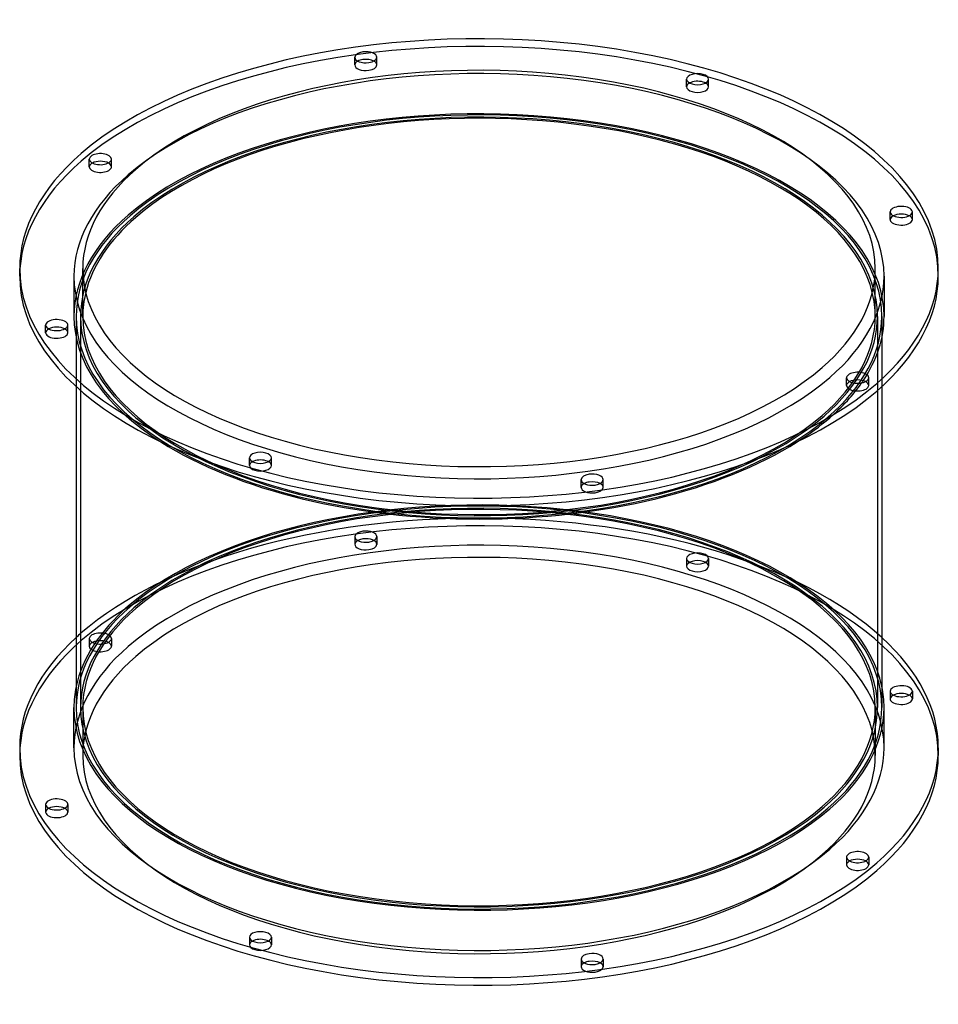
# Model space of a CAD drawing. Header units: millimetres. Extents: x -208 to 208, y -112 to 332.
import ezdxf

# ---------------------------------------------------------------- set-up
doc = ezdxf.new("R2010")
doc.units = ezdxf.units.MM
doc.layers.add('HIDDEN', color=7, linetype='Continuous')
doc.layers.add('THICK', color=7, linetype='Continuous')

msp = doc.modelspace()

# ---------------------------------------------------------------- linework, layer by layer
at = {"layer": 'HIDDEN'}
for p, q in [((-56.12, 311.89), (-56.12, 315.36)), ((-46.12, 311.89), (-46.12, 315.36)), ((93.75, 302.03), (93.75, 305.49)), ((103.75, 302.03), (103.75, 305.49)), ((-176.04, 265.88), (-176.04, 269.35)), ((-166.04, 265.88), (-166.04, 269.35)), ((185.77, 242.06), (185.77, 245.53)), ((195.77, 242.06), (195.77, 245.53)), ((-179, 198.32), (-179, 219.97)), ((179, 198.32), (179, 219.97)), ((-183, 216.51), (-183, 198.32)), ((183, 216.51), (183, 198.32)), ((-182, 198.32), (-182, 166.68)), ((-180, 198.32), (-180, 21.65)), ((180, 198.32), (180, 21.65)), ((182, 198.32), (182, 166.68)), ((-195.77, 190.95), (-195.77, 194.41)), ((-185.77, 190.95), (-185.77, 194.41)), ((166.04, 167.13), (166.04, 170.6)), ((176.04, 167.13), (176.04, 170.6)), ((-103.75, 130.99), (-103.75, 134.45)), ((-93.75, 130.99), (-93.75, 134.45)), ((46.12, 121.12), (46.12, 124.59)), ((56.12, 121.12), (56.12, 124.59)), ((-56.12, 98.85), (-56.12, 95.39)), ((-46.12, 98.85), (-46.12, 95.38)), ((93.75, 88.98), (93.75, 85.52)), ((103.75, 88.98), (103.75, 85.52)), ((-176.04, 52.84), (-176.04, 49.37)), ((-166.04, 52.84), (-166.04, 49.37)), ((185.77, 29.02), (185.77, 25.56)), ((195.77, 29.02), (195.77, 25.56)), ((-179, 21.65), (-179, 0)), ((179, 21.65), (179, 0)), ((-195.77, -22.09), (-195.77, -25.56)), ((-185.77, -22.09), (-185.77, -25.56)), ((166.04, -45.91), (166.04, -49.37)), ((176.04, -45.91), (176.04, -49.38)), ((-103.75, -82.06), (-103.75, -85.52)), ((-93.75, -82.06), (-93.75, -85.52)), ((46.12, -91.92), (46.12, -95.39)), ((56.12, -91.92), (56.12, -95.39))]:
    msp.add_line(p, q, dxfattribs=at)
for centre, major_axis, start_param, end_param in [((0, 216.51), (207.5, 0), -0.000001, 2.617994), ((0, 216.51), (-183, 0), 3.141591, 5.759587), ((-51.12, 311.89), (5, 0), 2.376202, 3.141499), ((-51.12, 311.89), (5, 0), 3.141499, 4.974188), ((-51.12, 311.89), (5, 0), -1.308997, -0.000094), ((-51.12, 311.89), (5, 0), -0.000094, 0.765391), ((98.75, 302.03), (5, 0), 2.376202, 3.141624), ((98.75, 302.03), (5, 0), 0.000031, 0.765391), ((98.75, 302.03), (5, 0), -3.141561, -2.094395), ((98.75, 302.03), (5, 0), -2.094395, 0.000031), ((0, 198.32), (-183, 0), 3.141591, 5.759587), ((0, 198.32), (-182, 0), 3.141591, 5.759587), ((0, 198.32), (180, 0), -0.000001, 2.617994), ((0, 216.51), (207.5, 0), 2.617994, 3.141591), ((-171.04, 265.88), (5, 0), 2.617994, 3.141499), ((-171.04, 265.88), (5, 0), 2.376202, 2.617994), ((-171.04, 265.88), (5, 0), -0.000094, 0.765391), ((-171.04, 265.88), (5, 0), 3.141499, 5.759587), ((-171.04, 265.88), (5, 0), -0.523599, -0.000094), ((0, 216.51), (-183, 0), -0.523599, -0.000001), ((0, 198.32), (-183, 0), -0.523599, -0.000001), ((0, 198.32), (-182, 0), -0.523599, -0.000001), ((0, 198.32), (180, 0), 2.617994, 3.141591), ((190.77, 242.06), (5, 0), 2.376202, 3.14162), ((190.77, 242.06), (5, 0), -3.141566, -2.879793), ((190.77, 242.06), (5, 0), -2.879793, 0.000027), ((190.77, 242.06), (5, 0), 0.261799, 0.765391), ((190.77, 242.06), (5, 0), 0.000027, 0.261799), ((0, 216.51), (-183, 0), -0.000001, 2.617994), ((0, 216.51), (-183, 0), 2.617994, 3.141591), ((0, 198.32), (179, 0), 3.020343, 3.141591), ((0, 198.32), (179, 0), -0.000001, 0.12125), ((0, 198.32), (-183, 0), -0.000001, 0.667831), ((0, 198.32), (-182, 0), -0.000001, 2.617994), ((0, 198.32), (180, 0), 3.141591, 5.759587), ((0, 198.32), (179, 0), 3.141591, 5.759587), ((0, 198.32), (179, 0), -0.523599, -0.000001), ((0, 198.32), (180, 0), -0.523599, -0.000001), ((0, 198.32), (-182, 0), 2.617994, 3.141591), ((0, 198.32), (-183, 0), 2.818794, 3.141591), ((-190.77, 190.95), (5, 0), 2.376202, 3.14162), ((-190.77, 190.95), (5, 0), 0.261799, 0.765391), ((-190.77, 190.95), (5, 0), 0.000027, 0.261799), ((-190.77, 190.95), (5, 0), -3.141566, -2.879793), ((-190.77, 190.95), (5, 0), -2.879793, 0.000027), ((0, 198.32), (-183, 0), 2.617994, 2.806902), ((171.04, 167.13), (5, 0), 2.617994, 3.141499), ((171.04, 167.13), (5, 0), 3.141499, 5.759587), ((171.04, 167.13), (5, 0), 2.376202, 2.617994), ((171.04, 167.13), (5, 0), -0.000094, 0.765391), ((171.04, 167.13), (5, 0), -0.523599, -0.000094), ((0, 198.32), (-183, 0), 2.473762, 2.617994), ((-98.75, 130.99), (5, 0), 2.376202, 3.141624), ((-98.75, 130.99), (5, 0), -3.141561, -2.094395), ((-98.75, 130.99), (5, 0), -2.094395, 0.000031), ((-98.75, 130.99), (5, 0), 0.000031, 0.765391), ((0, 21.65), (182, 0), -0.000001, 2.617994), ((51.12, 121.12), (5, 0), 2.376202, 3.141499), ((51.12, 121.12), (5, 0), 3.141499, 4.974188), ((51.12, 121.12), (5, 0), -1.308997, -0.000094), ((51.12, 121.12), (5, 0), -0.000094, 0.765391), ((0, 21.65), (183, 0), 0.104589, 2.617994), ((0, 21.65), (-180, 0), 3.141591, 5.759587), ((0, 21.65), (-179, 0), 3.141591, 5.759587), ((0, 0), (-207.5, 0), 3.141591, 5.759587), ((0, 3.46), (-207.5, 0), -2.640605, -0.523599), ((0, 3.46), (183, 0), -0.000001, 2.617994), ((-51.12, 98.85), (-5, 0), -1.308997, -0.000094), ((-51.12, 98.85), (-5, 0), -0.000094, 1.832596), ((-51.12, 98.85), (-5, 0), 3.141499, 4.974188), ((-51.12, 95.39), (5, 0), -0.000094, 1.832596), ((-51.12, 98.85), (-5, 0), 1.832596, 3.141499), ((0, 0), (179, 0), -0.000001, 2.617994), ((-51.12, 95.39), (5, 0), 1.832596, 3.141499), ((-51.12, 95.39), (5, 0), 3.141499, 4.974188), ((-51.12, 95.39), (5, 0), -1.308997, -0.000094), ((98.75, 88.98), (-5, 0), -2.094395, 0.000031), ((98.75, 88.98), (-5, 0), 0.000031, 1.047198), ((98.75, 88.98), (-5, 0), 1.047198, 3.141624), ((98.75, 88.98), (-5, 0), -3.141561, -2.094395), ((98.75, 85.52), (5, 0), 1.047198, 3.141624), ((98.75, 85.52), (5, 0), -3.141561, -2.094395), ((98.75, 85.52), (5, 0), -2.094395, 0.000031), ((98.75, 85.52), (5, 0), 0.000031, 1.047198), ((0, 21.65), (183, 0), 2.617994, 3.037003), ((0, 21.65), (182, 0), 2.617994, 3.141591), ((0, 21.65), (-180, 0), -0.523599, -0.000001), ((0, 21.65), (-179, 0), -0.523599, -0.000001), ((0, 3.46), (-207.5, 0), -0.523599, -0.500988), ((-171.04, 52.84), (-5, 0), -0.523599, -0.000094), ((-171.04, 52.84), (-5, 0), 3.141499, 5.759587), ((0, 0), (-207.5, 0), -0.523599, -0.000001), ((0, 3.46), (183, 0), 2.617994, 3.141591), ((-171.04, 52.84), (-5, 0), -0.000094, 2.617994), ((-171.04, 49.37), (5, 0), 2.617994, 3.141499), ((-171.04, 49.37), (5, 0), 3.141499, 5.759587), ((-171.04, 49.37), (5, 0), -0.000094, 2.617994), ((-171.04, 52.84), (-5, 0), 2.617994, 3.141499), ((-171.04, 49.37), (5, 0), -0.523599, -0.000094), ((0, 0), (179, 0), 2.617994, 3.141591), ((190.77, 25.56), (5, 0), 2.376202, 3.14162), ((190.77, 25.56), (5, 0), 0.261799, 0.765391), ((190.77, 25.56), (5, 0), -3.141566, -2.879793), ((190.77, 25.56), (5, 0), -2.879793, 0.000027), ((190.77, 25.56), (5, 0), 0.000027, 0.261799), ((0, 21.65), (-180, 0), -0.000001, 2.617994), ((0, 21.65), (-179, 0), -0.000001, 2.617994), ((0, 21.65), (-179, 0), 2.617994, 3.141591), ((0, 21.65), (-180, 0), 2.617994, 3.141591), ((0, 0), (179, 0), 3.141591, 5.759587), ((0, 0), (179, 0), -0.523599, -0.000001), ((-190.77, -25.56), (5, 0), 2.376202, 3.14162), ((-190.77, -25.56), (5, 0), -3.141566, -2.879793), ((-190.77, -25.56), (5, 0), -2.879793, 0.000027), ((-190.77, -25.56), (5, 0), 0.261799, 0.765391), ((-190.77, -25.56), (5, 0), 0.000027, 0.261799), ((171.04, -49.37), (5, 0), 2.617994, 3.141499), ((171.04, -49.37), (5, 0), 2.376202, 2.617994), ((171.04, -49.37), (5, 0), -0.000094, 0.765391), ((171.04, -49.37), (5, 0), 3.141499, 5.759587), ((171.04, -49.37), (5, 0), -0.523599, -0.000094), ((-98.75, -85.52), (5, 0), 2.376202, 3.141624), ((-98.75, -85.52), (5, 0), 0.000031, 0.765391), ((-98.75, -85.52), (5, 0), -3.141561, -2.094395), ((-98.75, -85.52), (5, 0), -2.094395, 0.000031), ((51.12, -95.39), (5, 0), 2.376202, 3.141499), ((51.12, -95.39), (5, 0), 3.141499, 4.974188), ((51.12, -95.39), (5, 0), -1.308997, -0.000094), ((51.12, -95.39), (5, 0), -0.000094, 0.765391)]:
    msp.add_ellipse(centre, major_axis=major_axis, ratio=0.5, start_param=start_param, end_param=end_param, dxfattribs=at)
at = {"layer": 'THICK'}
for p, q in [((-207.5, 216.51), (-207.5, 219.97)), ((207.5, 216.51), (207.5, 219.97)), ((-182, 166.68), (-182, 21.65)), ((182, 166.68), (182, 21.65)), ((-183, 3.46), (-183, 21.65)), ((183, 3.46), (183, 21.65)), ((-207.5, 3.46), (-207.5, 0)), ((207.5, 3.46), (207.5, 0))]:
    msp.add_line(p, q, dxfattribs=at)
for centre, major_axis, start_param, end_param in [((0, 219.97), (207.5, 0), -0.000001, 2.617994), ((0, 219.97), (-179, 0), 3.141591, 5.759587), ((-51.12, 315.36), (-5, 0), -1.308997, -0.000094), ((-51.12, 315.36), (-5, 0), 3.141499, 4.974188), ((-51.12, 315.36), (-5, 0), -0.000094, 1.832596), ((-51.12, 311.89), (5, 0), 1.832596, 2.376202), ((-51.12, 311.89), (5, 0), 0.765391, 1.832596), ((-51.12, 315.36), (-5, 0), 1.832596, 3.141499), ((98.75, 305.49), (-5, 0), -2.094395, 0.000031), ((98.75, 305.49), (-5, 0), -3.141561, -2.094395), ((98.75, 305.49), (-5, 0), 0.000031, 1.047198), ((98.75, 302.03), (5, 0), 1.047198, 2.376202), ((98.75, 305.49), (-5, 0), 1.047198, 3.141624), ((98.75, 302.03), (5, 0), 0.765391, 1.047198), ((0, 198.32), (179, 0), 0.12125, 2.617994), ((0, 219.97), (207.5, 0), 2.617994, 3.141591), ((-171.04, 269.35), (-5, 0), 3.141499, 5.759587), ((-171.04, 269.35), (-5, 0), -0.523599, -0.000094), ((-171.04, 269.35), (-5, 0), -0.000094, 2.617994), ((-171.04, 265.88), (5, 0), 0.765391, 2.376202), ((-171.04, 269.35), (-5, 0), 2.617994, 3.141499), ((0, 219.97), (-179, 0), -0.523599, -0.000001), ((190.77, 245.53), (-5, 0), -2.879793, 0.000027), ((190.77, 245.53), (-5, 0), 0.000027, 0.261799), ((190.77, 245.53), (-5, 0), 0.261799, 3.14162), ((190.77, 245.53), (-5, 0), -3.141566, -2.879793), ((0, 198.32), (179, 0), 2.617994, 3.020343), ((190.77, 242.06), (5, 0), 0.765391, 2.376202), ((0, 219.97), (207.5, 0), 3.141591, 5.759587), ((0, 219.97), (-179, 0), -0.000001, 2.617994), ((0, 219.97), (-179, 0), 2.617994, 3.141591), ((0, 219.97), (207.5, 0), -0.523599, -0.000001), ((0, 216.51), (207.5, 0), 3.141591, 5.759587), ((0, 216.51), (207.5, 0), -0.523599, -0.000001), ((-190.77, 194.41), (-5, 0), -2.879793, 0.000027), ((-190.77, 194.41), (-5, 0), 0.000027, 0.261799), ((-190.77, 194.41), (-5, 0), 0.261799, 3.14162), ((-190.77, 190.95), (5, 0), 0.765391, 2.376202), ((-190.77, 194.41), (-5, 0), -3.141566, -2.879793), ((171.04, 170.6), (-5, 0), -0.523599, -0.000094), ((171.04, 170.6), (-5, 0), -0.000094, 2.617994), ((171.04, 170.6), (-5, 0), 3.141499, 5.759587), ((171.04, 167.13), (5, 0), 0.765391, 2.376202), ((0, 198.32), (-183, 0), 2.806902, 2.818794), ((171.04, 170.6), (-5, 0), 2.617994, 3.141499), ((0, 198.32), (-183, 0), 0.667831, 2.473762), ((-98.75, 134.45), (-5, 0), -2.094395, 0.000031), ((-98.75, 134.45), (-5, 0), 0.000031, 1.047198), ((-98.75, 130.99), (5, 0), 1.047198, 2.376202), ((-98.75, 134.45), (-5, 0), 1.047198, 3.141624), ((-98.75, 134.45), (-5, 0), -3.141561, -2.094395), ((-98.75, 130.99), (5, 0), 0.765391, 1.047198), ((51.12, 124.59), (-5, 0), -1.308997, -0.000094), ((51.12, 124.59), (-5, 0), -0.000094, 1.832596), ((51.12, 124.59), (-5, 0), 3.141499, 4.974188), ((51.12, 124.59), (-5, 0), 1.832596, 3.141499), ((51.12, 121.12), (5, 0), 1.832596, 2.376202), ((51.12, 121.12), (5, 0), 0.765391, 1.832596), ((0, 3.46), (-207.5, 0), -0.500988, -0.000001), ((0, 3.46), (-207.5, 0), 3.141591, 3.642581), ((0, 21.65), (183, 0), 3.037003, 3.141591), ((0, 21.65), (183, 0), -0.000001, 0.104589), ((190.77, 29.02), (-5, 0), -2.879793, 0.000027), ((190.77, 29.02), (-5, 0), 0.000027, 0.261799), ((190.77, 29.02), (-5, 0), 0.261799, 3.14162), ((190.77, 25.56), (5, 0), 0.765391, 2.376202), ((190.77, 29.02), (-5, 0), -3.141566, -2.879793), ((0, 21.65), (183, 0), 3.141591, 5.759587), ((0, 21.65), (182, 0), 3.141591, 5.759587), ((0, 21.65), (182, 0), -0.523599, -0.000001), ((0, 21.65), (183, 0), -0.523599, -0.000001), ((0, 3.46), (-207.5, 0), -0.000001, 2.617994), ((0, 0), (-207.5, 0), -0.000001, 2.617994), ((0, 3.46), (183, 0), 3.141591, 5.759587), ((0, 3.46), (183, 0), -0.523599, -0.000001), ((0, 3.46), (-207.5, 0), 2.617994, 3.141591), ((0, 0), (-207.5, 0), 2.617994, 3.141591), ((-190.77, -22.09), (-5, 0), -2.879793, 0.000027), ((-190.77, -22.09), (-5, 0), 0.000027, 0.261799), ((-190.77, -22.09), (-5, 0), 0.261799, 3.14162), ((-190.77, -22.09), (-5, 0), -3.141566, -2.879793), ((-190.77, -25.56), (5, 0), 0.765391, 2.376202), ((171.04, -45.91), (-5, 0), 3.141499, 5.759587), ((171.04, -45.91), (-5, 0), -0.523599, -0.000094), ((171.04, -45.91), (-5, 0), -0.000094, 2.617994), ((171.04, -49.37), (5, 0), 0.765391, 2.376202), ((171.04, -45.91), (-5, 0), 2.617994, 3.141499), ((-98.75, -82.06), (-5, 0), -2.094395, 0.000031), ((-98.75, -82.06), (-5, 0), -3.141561, -2.094395), ((-98.75, -82.06), (-5, 0), 0.000031, 1.047198), ((-98.75, -85.52), (5, 0), 1.047198, 2.376202), ((-98.75, -82.06), (-5, 0), 1.047198, 3.141624), ((-98.75, -85.52), (5, 0), 0.765391, 1.047198), ((51.12, -91.92), (-5, 0), -1.308997, -0.000094), ((51.12, -91.92), (-5, 0), -0.000094, 1.832596), ((51.12, -95.39), (5, 0), 1.832596, 2.376202), ((51.12, -91.92), (-5, 0), 3.141499, 4.974188), ((51.12, -95.39), (5, 0), 0.765391, 1.832596), ((51.12, -91.92), (-5, 0), 1.832596, 3.141499)]:
    msp.add_ellipse(centre, major_axis=major_axis, ratio=0.5, start_param=start_param, end_param=end_param, dxfattribs=at)

doc.saveas('drawing.dxf')
